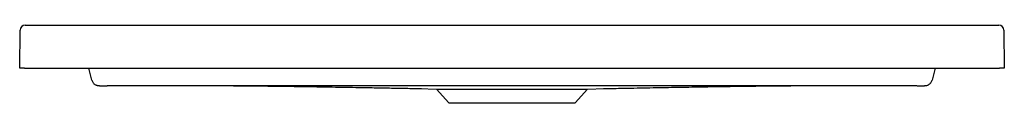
# Model space of a CAD drawing. Header units: millimetres. Extents: x 6804.165 to 6804.965, y 2077.173 to 2077.236.
import ezdxf

# ---------------------------------------------------------------- set-up
doc = ezdxf.new("R2010")
doc.units = ezdxf.units.MM
doc.layers.add('SANINDUSA', color=3, linetype='Continuous')

msp = doc.modelspace()

# ---------------------------------------------------------------- linework, layer by layer
at = {"layer": 'SANINDUSA'}
for p, q in [((6804.16509, 2077.20134), (6804.16553, 2077.2324)), ((6804.16953, 2077.23634), (6804.96066, 2077.23634)), ((6804.96466, 2077.2324), (6804.96509, 2077.20134)), ((6804.16909, 2077.20134), (6804.16509, 2077.20134)), ((6804.16909, 2077.20134), (6804.9611, 2077.20134)), ((6804.22374, 2077.19172), (6804.22116, 2077.20134)), ((6804.90903, 2077.20134), (6804.90645, 2077.19172)), ((6804.96509, 2077.20134), (6804.9611, 2077.20134)), ((6804.49004, 2077.18486), (6804.50363, 2077.18439)), ((6804.50363, 2077.18439), (6804.51368, 2077.17334)), ((6804.50363, 2077.18439), (6804.62655, 2077.18439)), ((6804.61651, 2077.17334), (6804.62655, 2077.18439)), ((6804.62655, 2077.18439), (6804.64012, 2077.18486)), ((6804.51368, 2077.17334), (6804.61651, 2077.17334))]:
    msp.add_line(p, q, dxfattribs=at)
for centre, radius, start, end in [((6804.16953, 2077.23234), 0.004, 90, 179.2), ((6804.96066, 2077.23234), 0.004, 0.8, 90), ((6804.22953, 2077.19327), 0.006, 195.00011, 218.24086), ((6804.90066, 2077.19327), 0.006, 320.30194, 344.99988)]:
    msp.add_arc(centre, radius, start, end, dxfattribs=at)
for points, knots in [([(6804.22484, 2077.18957), (6804.22493, 2077.18945), (6804.22521, 2077.18906), (6804.22581, 2077.18854), (6804.22656, 2077.18803), (6804.22729, 2077.18769), (6804.22795, 2077.18747), (6804.22849, 2077.18735), (6804.22887, 2077.1873), (6804.22917, 2077.18727), (6804.22949, 2077.18725), (6804.22994, 2077.18723), (6804.23065, 2077.18721), (6804.23165, 2077.18719), (6804.23285, 2077.18718), (6804.23422, 2077.18717), (6804.23535, 2077.18717), (6804.23601, 2077.18717), (6804.23618, 2077.18717)], [0, 0, 0, 0, 0.0296481, 0.0966372, 0.15779, 0.2126193, 0.2599506, 0.2976432, 0.3284192, 0.356665, 0.4013295, 0.4781183, 0.5763249, 0.670934, 0.7705785, 0.8677939, 0.9658418, 1, 1, 1, 1]), ([(6804.89402, 2077.18717), (6804.8392, 2077.18715), (6804.78438, 2077.18714), (6804.70215, 2077.18712), (6804.67474, 2077.18712), (6804.61992, 2077.18711), (6804.59251, 2077.1871), (6804.53768, 2077.1871), (6804.51027, 2077.18711), (6804.45545, 2077.18712), (6804.42804, 2077.18712), (6804.34581, 2077.18714), (6804.29099, 2077.18715), (6804.23617, 2077.18717)], [0, 0, 0, 0, 0.25, 0.25, 0.375, 0.375, 0.5, 0.5, 0.625, 0.625, 0.75, 0.75, 1, 1, 1, 1]), ([(6804.33868, 2077.18714), (6804.33948, 2077.18714), (6804.34154, 2077.18714), (6804.34564, 2077.18713), (6804.35087, 2077.1871), (6804.35671, 2077.18706), (6804.36312, 2077.187), (6804.37011, 2077.18692), (6804.37768, 2077.18683), (6804.38583, 2077.18672), (6804.39457, 2077.18659), (6804.40389, 2077.18645), (6804.41379, 2077.18628), (6804.42428, 2077.1861), (6804.43534, 2077.18591), (6804.44699, 2077.1857), (6804.45924, 2077.18547), (6804.47211, 2077.18523), (6804.48293, 2077.18502), (6804.48948, 2077.1849), (6804.49147, 2077.18486)], [0, 0, 0, 0, 0.043438, 0.113379, 0.180609, 0.245304, 0.30766, 0.367896, 0.426255, 0.483004, 0.538434, 0.592855, 0.646597, 0.7, 0.753412, 0.807182, 0.861649, 0.91759, 0.974891, 1, 1, 1, 1]), ([(6804.63955, 2077.18486), (6804.64411, 2077.18495), (6804.6523, 2077.1851), (6804.664, 2077.18532), (6804.67454, 2077.18552), (6804.68486, 2077.18571), (6804.69482, 2077.18589), (6804.70437, 2077.18606), (6804.71354, 2077.18622), (6804.7223, 2077.18636), (6804.73068, 2077.1865), (6804.73865, 2077.18662), (6804.74624, 2077.18674), (6804.75345, 2077.18683), (6804.76026, 2077.18692), (6804.7667, 2077.18699), (6804.77275, 2077.18705), (6804.77843, 2077.18709), (6804.78371, 2077.18712), (6804.78813, 2077.18714), (6804.79053, 2077.18714), (6804.79154, 2077.18714)], [0, 0, 0, 0, 0.054183, 0.097269, 0.139265, 0.18023, 0.220716, 0.261431, 0.303013, 0.346058, 0.391105, 0.438624, 0.489019, 0.542625, 0.599723, 0.660544, 0.725282, 0.794094, 0.867115, 0.944454, 1, 1, 1, 1]), ([(6804.89435, 2077.18717), (6804.89458, 2077.18717), (6804.89531, 2077.18717), (6804.89649, 2077.18718), (6804.89782, 2077.18719), (6804.89896, 2077.1872), (6804.8999, 2077.18722), (6804.90049, 2077.18724), (6804.9009, 2077.18726), (6804.90125, 2077.18729), (6804.90172, 2077.18735), (6804.90235, 2077.1875), (6804.90318, 2077.18779), (6804.90412, 2077.18833), (6804.90486, 2077.18892), (6804.90518, 2077.18935), (6804.90525, 2077.18945)], [0, 0, 0, 0, 0.046952, 0.150969, 0.252639, 0.354198, 0.456109, 0.563281, 0.624739, 0.66647, 0.705853, 0.747625, 0.805817, 0.88918, 0.973754, 1, 1, 1, 1])]:
    msp.add_open_spline(points, degree=3, knots=knots, dxfattribs=at)

doc.saveas('drawing.dxf')
